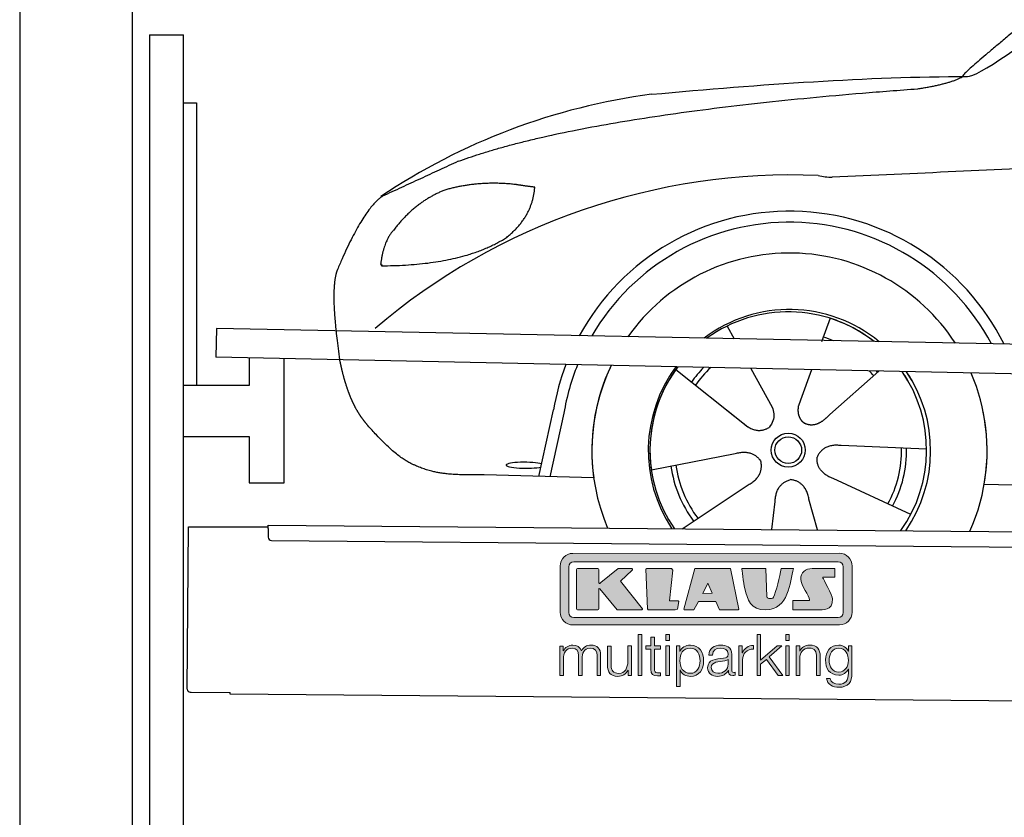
# Model space of a CAD drawing. Header units: millimetres. Extents: x -411 to 6777, y 0 to 6477.
# Tile 2 of 6: x 0 to 1744, y 3776 to 5189. Entities that reach past the tile are written whole.
import ezdxf

# ---------------------------------------------------------------- set-up
doc = ezdxf.new("R2010")
doc.units = ezdxf.units.MM
for name, color, linetype, lineweight in [('car', 10, 'Continuous', 25), ('Gebäude', 7, 'Continuous', 25), ('Logo', 7, 'Continuous', 25), ('Plattform', 7, 'Continuous', 25), ('Ständer hinten', 7, 'Continuous', 25)]:
    doc.layers.add(name, color=color, linetype=linetype, lineweight=lineweight)

# ---------------------------------------------------------------- blocks, each defined once
blk = doc.blocks.new('Car')
at = {"layer": 'car'}
for p, q in [((1392.4, 4673), (1377.6, 4631.1)), ((1210.2, 4657.6), (1222.9, 4635.1)), ((1210.3, 4657.6), (1223, 4635.1)), ((1119.9, 4579.5), (1239.4, 4486.6)), ((1252.5, 4582.9), (1291, 4514.6)), ((1360.2, 4581.6), (1341.3, 4527.7)), ((1479.4, 4580.2), (1393.3, 4502.7)), ((1341.3, 4527.7), (1337.5, 4517.3)), ((879.3, 4388.2), (903.9, 4506.1)), ((922.4, 4500.8), (898.9, 4387.9)), ((1202, 4515.7), (1248.6, 4479.5)), ((1565.4, 4442.7), (1414.1, 4447.7)), ((1078.3, 4401.6), (1226.6, 4431.8)), ((976.3, 4386.5), (782.1, 4390)), ((1133.7, 4297.8), (1249.9, 4376.5)), ((1538.2, 4326.5), (1400.4, 4389.2)), ((1668, 4381.7), (3717, 4347)), ((1292.4, 4297.8), (1298, 4347.4)), ((1373.6, 4297.9), (1357.8, 4352.5))]:
    blk.add_line(p, q, dxfattribs=at)
for radius in [30.1, 23.6]:
    blk.add_circle((1320.4, 4438.8), radius, dxfattribs=at)
for centre, radius, start, end in [((1229.4, 3955.6), 1122.3, 98.0395, 124.4377), ((1334.1, 3785.2), 1141.2, 88.2487, 130.916), ((1395.4, 5040.3), 117.4, 256.9855, 269.1884), ((1322.5, 4437.9), 424.2, 26.9197, 151.8432), ((1322.3, 4437.7), 404.8, 28.396, 150.3669), ((1322.5, 4437.9), 350, 33.4585, 145.3045), ((1322.5, 4437.9), 250, 51.0494, 127.7135), ((1320.4, 4438.8), 245, 52.2371, 126.5259), ((1320.4, 4438.8), 245, 52.2371, 72.9266), ((1320.4, 4438.8), 209.6, 68.0621, 73.3995), ((1322.5, 4437.9), 424.2, 159.4632, 170.7471), ((1322.5, 4437.9), 424.2, 159.4632, 170.7471), ((1322.3, 4437.7), 404.8, 158.434, 171.0238), ((1322.5, 4437.9), 350, 155.0104, 203.6179), ((1322.5, 4437.9), 350, 155.0104, 188.4487), ((1322.5, 4437.9), 350, 155.0104, 157.8717), ((1322.5, 4437.9), 250, 144.1237, 214.1037), ((1320.4, 4438.8), 245, 143.5289, 188.7348), ((1320.4, 4438.8), 245, 144.9266, 215.1376), ((1322.5, 4437.9), 250, 144.1237, 148.496), ((1320.4, 4438.8), 245, 143.5289, 148.0172), ((1320.4, 4438.8), 209.6, 136.2024, 145.3995), ((1320.4, 4438.8), 200.6, 133.7482, 145.5463), ((1320.4, 4438.8), 200.6, 41.6402, 44.9032), ((1320.4, 4438.8), 200.6, 41.6402, 44.9032), ((1320.4, 4438.8), 209.6, 41.655, 42.449), ((1320.4, 4438.8), 245, 30.7457, 35.1225), ((1320.4, 4438.8), 245, 324.9119, 35.1225), ((1322.5, 4437.9), 250, 30.267, 34.5277), ((1322.5, 4437.9), 250, 325.9458, 34.5277), ((1322.5, 4437.9), 350, 350.7505, 23.641), ((1322.5, 4437.9), 350, 350.7505, 23.641), ((1322.5, 4437.9), 350, 336.4317, 11.924), ((1320.4, 4438.8), 200.6, 332.1152, 1.5463), ((1320.4, 4438.8), 209.6, 332.262, 1.3995), ((1320.4, 4438.8), 209.6, 188.262, 217.3995), ((1320.4, 4438.8), 200.6, 188.1152, 217.5463)]:
    blk.add_arc(centre, radius, start, end, dxfattribs=at)
blk.add_ellipse((854.7, 4407.7), major_axis=(33.6, 0), ratio=0.157274, start_param=0.513473, end_param=5.704241, dxfattribs=at)
for points, degree in [([(1631.4, 5103.7), (1667.1, 5100.2), (1967, 5351.8), (2144.5, 5462.4)], 3), ([(1927.4, 5357.4), (1846.8, 5296.2), (1745.2, 5211.8), (1616.9, 5105.4), (1622.8, 5103.5)], 4), ([(1072.5, 5066.9), (1268.6, 5086.7), (1453.7, 5101.4), (1631.4, 5103.7)], 3), ([(1543.7, 5081), (1596.8, 5089.3), (1622.5, 5102.5)], 2), ([(731.4, 4945.1), (967.1, 5033.8), (1543.7, 5081)], 2), ([(4702.4, 5037), (3825.7, 5057.4), (1393.7, 4922.9)], 2), ([(731.4, 4945.1), (597.7, 4881.9)], 1), ([(834.6, 4904.7), (767, 4911.8), (707.8, 4893.8)], 2), ([(818.3, 4811.1), (864, 4848.5), (867.3, 4900.4)], 2), ([(867.3, 4900.4), (849.5, 4902.3), (834.6, 4904.7)], 2), ([(597.7, 4881.9), (563.3, 4858.8), (519.2, 4751.3)], 2), ([(707.8, 4893.8), (655.7, 4872.6), (618.1, 4822.3)], 2), ([(618.1, 4822.3), (600, 4802.3), (595.6, 4761)], 2), ([(596.9, 4758.7), (741.6, 4760.6), (818.3, 4811.1)], 2), ([(595.6, 4761), (599, 4760.9), (596.9, 4758.7)], 2), ([(519.2, 4751.3), (512.9, 4735.4), (511.1, 4706.9), (512.4, 4674.6), (524.3, 4591.4)], 4), ([(1239.4, 4486.6), (1262.9, 4464.9), (1286.1, 4478.5)], 2), ([(1414.1, 4447.7), (1382.3, 4451.4), (1371.5, 4426.8)], 2), ([(1226.6, 4431.8), (1257.3, 4440.8), (1272.1, 4418.4)], 2), ([(1249.9, 4376.5), (1277.8, 4392.2), (1272.1, 4418.4)], 2), ([(1400.4, 4389.2), (1370.3, 4400), (1371.5, 4426.8)], 2), ([(1298, 4347.4), (1298.9, 4379.4), (1324.8, 4386.5)], 2), ([(1357.8, 4352.5), (1351.6, 4383.8), (1324.8, 4386.5)], 2)]:
    blk.add_open_spline(points, degree=degree, dxfattribs=at)
for points, degree, knots in [([(524.3, 4591.4), (525.2, 4587.2), (526.2, 4583), (527.1, 4578.9), (528.1, 4574.8), (531.8, 4560), (535.9, 4546.4), (540.4, 4534), (545.3, 4522.7)], 4, [0.4914944, 0.4914944, 0.4914944, 0.4914944, 0.4914944, 0.5422469, 0.5422469, 0.5422469, 0.5422469, 0.728655, 0.728655, 0.728655, 0.728655, 0.728655]), ([(545, 4523.4), (546.4, 4520.2), (547.9, 4517.1), (549.3, 4514.2), (550.8, 4511.3), (556.5, 4500.2), (562.6, 4490.9), (568.9, 4483), (575.4, 4475.6)], 4, [0.7288005, 0.7288005, 0.7288005, 0.7288005, 0.7288005, 0.7843928, 0.7843928, 0.7843928, 0.7843928, 1, 1, 1, 1, 1]), ([(1337.5, 4517.3), (1337, 4514.2), (1336.8, 4511.2), (1336.8, 4508.2), (1337.2, 4505.4), (1338, 4499.7), (1340.1, 4494.3), (1343.7, 4489.8), (1348.6, 4486.9)], 4, [0.3191838, 0.3191838, 0.3191838, 0.3191838, 0.3191838, 0.5438253, 0.5438253, 0.5438253, 0.5438253, 1, 1, 1, 1, 1]), ([(1291, 4514.6), (1292.7, 4510.6), (1293.8, 4506.6), (1294.1, 4502.7), (1294.8, 4494.1), (1292.2, 4486), (1286.1, 4478.5)], 3, [0.2167758, 0.2167758, 0.2167758, 0.2167758, 0.4600873, 0.4600873, 0.4600873, 1, 1, 1, 1]), ([(1393.3, 4502.7), (1393.3, 4502.7), (1393.3, 4502.7), (1393.3, 4502.7), (1393.3, 4502.7), (1384.3, 4492.9), (1373.7, 4482.8), (1359.4, 4480.3), (1348.6, 4486.9)], 4, [-0.000003, -0.000003, -0.000003, -0.000003, -0.000003, 0, 0, 0, 0, 1, 1, 1, 1, 1]), ([(782.1, 4390), (757.4, 4390.4), (701.8, 4386.3), (665.6, 4399.9), (621.7, 4424.6), (575.4, 4475.6)], 4, [0, 0, 0, 0, 0, 0.597866, 1, 1, 1, 1, 1])]:
    blk.add_open_spline(points, degree=degree, knots=knots, dxfattribs=at)
blk = doc.blocks.new('KLAUS')
at = {"layer": 'Logo'}
h = blk.add_hatch(color=8, dxfattribs=at)
h.dxf.hatch_style = 2
edge = h.paths.add_edge_path()
edge.add_spline(control_points=[(3.6, 29.09), (2.88, 29.09), (2.3, 28.51), (2.3, 27.8), (2.3, 27.8), (2.3, 16.11), (2.3, 16.11), (2.3, 15.39), (2.88, 14.81), (3.6, 14.81), (3.6, 14.81), (71.16, 14.81), (71.16, 14.81), (71.88, 14.81), (72.46, 15.39), (72.46, 16.11), (72.46, 16.11), (72.46, 27.8), (72.46, 27.8), (72.46, 28.51), (71.88, 29.09), (71.16, 29.09), (71.16, 29.09), (3.6, 29.09), (3.6, 29.09), (3.6, 29.09), (3.6, 29.09), (3.6, 29.09)], knot_values=[0, 0, 0, 0, 1, 1, 1, 2, 2, 2, 3, 3, 3, 4, 4, 4, 5, 5, 5, 6, 6, 6, 7, 7, 7, 8, 8, 8, 9, 9, 9, 9], degree=3, periodic=0)
edge = h.paths.add_edge_path()
edge.add_spline(control_points=[(3.35, 31.23), (3.35, 31.23), (71.47, 31.23), (71.47, 31.23), (73.26, 31.23), (74.71, 29.77), (74.71, 27.99), (74.71, 27.99), (74.71, 16.17), (74.71, 16.17), (74.71, 14.38), (73.26, 12.93), (71.47, 12.93), (71.47, 12.93), (3.35, 12.93), (3.35, 12.93), (1.56, 12.93), (0.11, 14.38), (0.11, 16.17), (0.11, 16.17), (0.11, 27.99), (0.11, 27.99), (0.11, 29.77), (1.56, 31.23), (3.35, 31.23), (3.35, 31.23), (3.35, 31.23), (3.35, 31.23)], knot_values=[0, 0, 0, 0, 1, 1, 1, 2, 2, 2, 3, 3, 3, 4, 4, 4, 5, 5, 5, 6, 6, 6, 7, 7, 7, 8, 8, 8, 9, 9, 9, 9], degree=3, periodic=0)
h = blk.add_hatch(color=8, dxfattribs=at)
h.dxf.hatch_style = 2
edge = h.paths.add_edge_path()
edge.add_spline(control_points=[(4.5, 27.33), (4.5, 27.33), (9.7, 27.33), (9.7, 27.33), (9.84, 27.33), (9.96, 27.22), (9.96, 27.08), (9.96, 27.08), (9.96, 23.69), (9.96, 23.69), (9.96, 23.69), (9.94, 23.64), (10.04, 23.59), (10.14, 23.53), (10.2, 23.57), (10.2, 23.57), (10.2, 23.57), (10.51, 23.75), (10.51, 23.75), (10.51, 23.75), (14.94, 27.33), (14.94, 27.33), (14.94, 27.33), (18.41, 27.33), (18.41, 27.33), (18.41, 27.33), (18.49, 27.33), (18.56, 27.2), (18.65, 27.04), (18.53, 26.91), (18.53, 26.91), (18.53, 26.91), (15.49, 24.11), (15.49, 24.11), (15.49, 24.11), (21.14, 17.06), (21.14, 17.06), (21.14, 17.06), (21.13, 16.91), (21.13, 16.91), (21.08, 16.84), (20.99, 16.82), (20.99, 16.82), (20.99, 16.82), (14.7, 16.82), (14.7, 16.82), (14.7, 16.82), (10.26, 22.17), (10.26, 22.17), (10.26, 22.17), (10.19, 22.24), (10.08, 22.21), (9.97, 22.18), (9.96, 22.11), (9.96, 22.11), (9.96, 22.11), (9.96, 17.08), (9.96, 17.08), (9.96, 16.94), (9.84, 16.82), (9.7, 16.82), (9.7, 16.82), (4.5, 16.82), (4.5, 16.82), (4.36, 16.82), (4.25, 16.94), (4.25, 17.08), (4.25, 17.08), (4.25, 27.08), (4.25, 27.08), (4.25, 27.22), (4.36, 27.33), (4.5, 27.33), (4.5, 27.33), (4.5, 27.33), (4.5, 27.33)], knot_values=[0, 0, 0, 0, 1, 1, 1, 2, 2, 2, 3, 3, 3, 4, 4, 4, 5, 5, 5, 6, 6, 6, 7, 7, 7, 8, 8, 8, 9, 9, 9, 10, 10, 10, 11, 11, 11, 12, 12, 12, 13, 13, 13, 14, 14, 14, 15, 15, 15, 16, 16, 16, 17, 17, 17, 18, 18, 18, 19, 19, 19, 20, 20, 20, 21, 21, 21, 22, 22, 22, 23, 23, 23, 24, 24, 24, 25, 25, 25, 25], degree=3, periodic=0)
h = blk.add_hatch(color=8, dxfattribs=at)
h.dxf.hatch_style = 2
h.paths.add_polyline_path([(22.42, 17.06), (21.97, 27.15), (22.24, 27.33), (28.55, 27.33), (28.86, 26.97), (28.01, 19.08), (30.26, 19.07), (30.44, 18.95), (30.08, 16.95), (29.49, 16.82), (22.6, 16.82)])
h = blk.add_hatch(color=8, dxfattribs=at)
h.paths.add_polyline_path([(36.52, 21.01), (38.93, 21.01), (37.87, 23.57)])
h.paths.add_polyline_path([(34.52, 27.33), (43.65, 27.33), (45.76, 16.94), (45.57, 16.82), (40.83, 16.82), (39.89, 18.95), (35.42, 18.95), (34.27, 16.82), (31.78, 16.82), (31.66, 17)])
h = blk.add_hatch(color=8, dxfattribs=at)
h.dxf.hatch_style = 2
edge = h.paths.add_edge_path()
edge.add_spline(control_points=[(52.69, 27.32), (52.69, 27.32), (52.88, 20.14), (52.88, 20.14), (53.01, 19.89), (53.2, 19.77), (53.43, 19.71), (53.91, 19.59), (54.43, 19.57), (54.64, 20.03), (55.23, 21.34), (56.27, 25.45), (56.6, 27.33), (56.6, 27.33), (59.77, 27.33), (59.77, 27.33), (58.77, 23.9), (58.56, 16.82), (52.63, 16.76), (48.72, 16.72), (48.01, 19.35), (47.27, 22.24), (46.89, 23.68), (46.54, 27.33), (46.54, 27.33), (46.54, 27.33), (52.69, 27.32), (52.69, 27.32), (52.69, 27.32), (52.69, 27.32), (52.69, 27.32)], knot_values=[0, 0, 0, 0, 1, 1, 1, 2, 2, 2, 3, 3, 3, 4, 4, 4, 5, 5, 5, 6, 6, 6, 7, 7, 7, 8, 8, 8, 9, 9, 9, 10, 10, 10, 10], degree=3, periodic=0)
h = blk.add_hatch(color=8, dxfattribs=at)
h.dxf.hatch_style = 2
edge = h.paths.add_edge_path()
edge.add_spline(control_points=[(64.46, 27.33), (64.46, 27.33), (70.31, 27.33), (70.31, 27.33), (70.31, 26.52), (70.31, 26.02), (70.31, 25.12), (70.31, 25.12), (67.3, 25.12), (67.3, 25.12), (67.24, 25.04), (67.25, 25.11), (67.25, 24.91), (67.25, 24.88), (69.73, 20.38), (69.73, 19.57), (69.73, 16.4), (67.22, 16.81), (65.9, 16.82), (65.9, 16.82), (59.59, 16.82), (59.59, 16.82), (59.59, 17.76), (59.59, 18.23), (59.59, 19.14), (59.59, 19.14), (63.75, 19.14), (63.75, 19.14), (63.82, 19.22), (63.81, 19.11), (63.81, 19.31), (63.81, 20.32), (61.58, 23.06), (61.58, 24.63), (61.58, 26.33), (62.83, 27.34), (64.46, 27.33), (64.46, 27.33), (64.46, 27.33), (64.46, 27.33)], knot_values=[0, 0, 0, 0, 1, 1, 1, 2, 2, 2, 3, 3, 3, 4, 4, 4, 5, 5, 5, 6, 6, 6, 7, 7, 7, 8, 8, 8, 9, 9, 9, 10, 10, 10, 11, 11, 11, 12, 12, 12, 13, 13, 13, 13], degree=3, periodic=0)
h = blk.add_hatch(color=30, dxfattribs=at)
h.dxf.hatch_style = 2
h.paths.add_polyline_path([(20.07, 0), (20.99, 0), (20.99, 10.45), (20.07, 10.45)])
h = blk.add_hatch(color=30, dxfattribs=at)
h.paths.add_polyline_path([(27.1, 0), (28.03, 0), (28.03, 7.55), (27.1, 7.55)])
h.paths.add_polyline_path([(27.1, 8.98), (28.03, 8.98), (28.03, 10.45), (27.1, 10.45)])
h = blk.add_hatch(color=30, dxfattribs=at)
h.dxf.hatch_style = 2
h.paths.add_polyline_path([(50.4, 0), (51.32, 0), (51.32, 2.87), (52.82, 4.11), (55.8, 0), (56.96, 0), (53.52, 4.76), (56.74, 7.55), (55.51, 7.55), (51.32, 3.89), (51.32, 10.45), (50.4, 10.45)])
h = blk.add_hatch(color=30, dxfattribs=at)
h.paths.add_polyline_path([(57.74, 0), (58.66, 0), (58.66, 7.55), (57.74, 7.55)])
h.paths.add_polyline_path([(57.74, 8.98), (58.66, 8.98), (58.66, 10.45), (57.74, 10.45)])
h = blk.add_hatch(color=30, dxfattribs=at)
h.dxf.hatch_style = 2
edge = h.paths.add_edge_path()
edge.add_spline(control_points=[(0, 0), (0, 0), (0.92, 0), (0.92, 0), (0.92, 0), (0.92, 4.22), (0.92, 4.22), (0.94, 5.8), (1.58, 7), (3.18, 7), (4.35, 7), (4.77, 6.15), (4.76, 5.12), (4.76, 5.12), (4.76, 0), (4.76, 0), (4.76, 0), (5.68, 0), (5.68, 0), (5.68, 0), (5.68, 4.27), (5.68, 4.27), (5.68, 5.68), (6.14, 7), (7.73, 7), (9.05, 7), (9.52, 6.32), (9.52, 5.08), (9.52, 5.08), (9.52, 0), (9.52, 0), (9.52, 0), (10.44, 0), (10.44, 0), (10.44, 0), (10.44, 5.12), (10.44, 5.12), (10.44, 6.91), (9.59, 7.77), (7.94, 7.77), (6.94, 7.77), (5.99, 7.29), (5.54, 6.3), (5.26, 7.29), (4.36, 7.77), (3.37, 7.77), (2.17, 7.77), (1.38, 7.19), (0.89, 6.28), (0.89, 6.28), (0.85, 6.28), (0.85, 6.28), (0.85, 6.28), (0.85, 7.55), (0.85, 7.55), (0.85, 7.55), (0, 7.55), (0, 7.55), (0, 7.55), (0, 0), (0, 0), (0, 0), (0, 0), (0, 0)], knot_values=[0, 0, 0, 0, 1, 1, 1, 2, 2, 2, 3, 3, 3, 4, 4, 4, 5, 5, 5, 6, 6, 6, 7, 7, 7, 8, 8, 8, 9, 9, 9, 10, 10, 10, 11, 11, 11, 12, 12, 12, 13, 13, 13, 14, 14, 14, 15, 15, 15, 16, 16, 16, 17, 17, 17, 18, 18, 18, 19, 19, 19, 20, 20, 20, 21, 21, 21, 21], degree=3, periodic=0)
h = blk.add_hatch(color=30, dxfattribs=at)
h.dxf.hatch_style = 2
edge = h.paths.add_edge_path()
edge.add_spline(control_points=[(18.31, 7.55), (18.31, 7.55), (17.39, 7.55), (17.39, 7.55), (17.39, 7.55), (17.39, 3.59), (17.39, 3.59), (17.39, 2.05), (16.7, 0.56), (15.12, 0.56), (13.66, 0.56), (13.15, 1.27), (13.1, 2.64), (13.1, 2.64), (13.1, 7.55), (13.1, 7.55), (13.1, 7.55), (12.18, 7.55), (12.18, 7.55), (12.18, 7.55), (12.18, 2.65), (12.18, 2.65), (12.18, 0.89), (12.93, -0.22), (14.83, -0.22), (15.96, -0.22), (16.95, 0.35), (17.44, 1.36), (17.44, 1.36), (17.47, 1.36), (17.47, 1.36), (17.47, 1.36), (17.47, 0), (17.47, 0), (17.47, 0), (18.31, 0), (18.31, 0), (18.31, 0), (18.31, 7.55), (18.31, 7.55), (18.31, 7.55), (18.31, 7.55), (18.31, 7.55)], knot_values=[0, 0, 0, 0, 1, 1, 1, 2, 2, 2, 3, 3, 3, 4, 4, 4, 5, 5, 5, 6, 6, 6, 7, 7, 7, 8, 8, 8, 9, 9, 9, 10, 10, 10, 11, 11, 11, 12, 12, 12, 13, 13, 13, 14, 14, 14, 14], degree=3, periodic=0)
h = blk.add_hatch(color=30, dxfattribs=at)
h.dxf.hatch_style = 2
edge = h.paths.add_edge_path()
edge.add_spline(control_points=[(24.22, 9.82), (24.22, 9.82), (23.3, 9.82), (23.3, 9.82), (23.3, 9.82), (23.3, 7.55), (23.3, 7.55), (23.3, 7.55), (21.98, 7.55), (21.98, 7.55), (21.98, 7.55), (21.98, 6.78), (21.98, 6.78), (21.98, 6.78), (23.3, 6.78), (23.3, 6.78), (23.3, 6.78), (23.3, 1.61), (23.3, 1.61), (23.28, 0.32), (23.71, -0.09), (24.94, -0.09), (25.22, -0.09), (25.48, -0.06), (25.76, -0.06), (25.76, -0.06), (25.76, 0.73), (25.76, 0.73), (25.5, 0.7), (25.23, 0.69), (24.97, 0.69), (24.31, 0.73), (24.22, 1.08), (24.22, 1.68), (24.22, 1.68), (24.22, 6.78), (24.22, 6.78), (24.22, 6.78), (25.76, 6.78), (25.76, 6.78), (25.76, 6.78), (25.76, 7.55), (25.76, 7.55), (25.76, 7.55), (24.22, 7.55), (24.22, 7.55), (24.22, 7.55), (24.22, 9.82), (24.22, 9.82), (24.22, 9.82), (24.22, 9.82), (24.22, 9.82)], knot_values=[0, 0, 0, 0, 1, 1, 1, 2, 2, 2, 3, 3, 3, 4, 4, 4, 5, 5, 5, 6, 6, 6, 7, 7, 7, 8, 8, 8, 9, 9, 9, 10, 10, 10, 11, 11, 11, 12, 12, 12, 13, 13, 13, 14, 14, 14, 15, 15, 15, 16, 16, 16, 17, 17, 17, 17], degree=3, periodic=0)
h = blk.add_hatch(color=30, dxfattribs=at)
edge = h.paths.add_edge_path()
edge.add_spline(control_points=[(35.84, 3.78), (35.84, 2.21), (35.12, 0.56), (33.37, 0.56), (31.4, 0.56), (30.72, 2.21), (30.72, 3.78), (30.72, 5.49), (31.33, 7), (33.37, 7), (35.12, 7), (35.84, 5.34), (35.84, 3.78), (35.84, 3.78), (35.84, 3.78), (35.84, 3.78)], knot_values=[0, 0, 0, 0, 1, 1, 1, 2, 2, 2, 3, 3, 3, 4, 4, 4, 5, 5, 5, 5], degree=3, periodic=0)
edge = h.paths.add_edge_path()
edge.add_spline(control_points=[(29.79, -2.8), (29.79, -2.8), (30.72, -2.8), (30.72, -2.8), (30.72, -2.8), (30.72, 1.43), (30.72, 1.43), (30.72, 1.43), (30.74, 1.43), (30.74, 1.43), (31.14, 0.35), (32.24, -0.22), (33.37, -0.22), (35.66, -0.22), (36.76, 1.64), (36.76, 3.78), (36.76, 5.91), (35.66, 7.77), (33.37, 7.77), (32.15, 7.77), (31.1, 7.14), (30.67, 6.12), (30.67, 6.12), (30.64, 6.12), (30.64, 6.12), (30.64, 6.12), (30.64, 7.55), (30.64, 7.55), (30.64, 7.55), (29.79, 7.55), (29.79, 7.55), (29.79, 7.55), (29.79, -2.8), (29.79, -2.8), (29.79, -2.8), (29.79, -2.8), (29.79, -2.8)], knot_values=[0, 0, 0, 0, 1, 1, 1, 2, 2, 2, 3, 3, 3, 4, 4, 4, 5, 5, 5, 6, 6, 6, 7, 7, 7, 8, 8, 8, 9, 9, 9, 10, 10, 10, 11, 11, 11, 12, 12, 12, 12], degree=3, periodic=0)
h = blk.add_hatch(color=30, dxfattribs=at)
edge = h.paths.add_edge_path()
edge.add_spline(control_points=[(43.03, 2.93), (43.04, 1.45), (41.8, 0.56), (40.39, 0.56), (39.53, 0.56), (38.71, 1.13), (38.71, 2.05), (38.71, 3.53), (40.66, 3.51), (42.22, 3.79), (42.47, 3.84), (42.88, 3.91), (43, 4.13), (43, 4.13), (43.03, 4.13), (43.03, 4.13), (43.03, 4.13), (43.03, 2.93), (43.03, 2.93), (43.03, 2.93), (43.03, 2.93), (43.03, 2.93)], knot_values=[0, 0, 0, 0, 1, 1, 1, 2, 2, 2, 3, 3, 3, 4, 4, 4, 5, 5, 5, 6, 6, 6, 7, 7, 7, 7], degree=3, periodic=0)
edge = h.paths.add_edge_path()
edge.add_spline(control_points=[(39.03, 5.24), (39.06, 6.47), (39.91, 7), (41.05, 7), (42.14, 7), (43.03, 6.69), (43.03, 5.45), (43.03, 4.61), (42.6, 4.51), (41.84, 4.42), (39.85, 4.19), (37.79, 4.11), (37.79, 1.99), (37.79, 0.47), (38.93, -0.22), (40.32, -0.22), (41.77, -0.22), (42.43, 0.34), (43.07, 1.32), (43.07, 1.32), (43.1, 1.32), (43.1, 1.32), (43.1, 0.53), (43.25, 0), (44.19, 0), (44.43, 0), (44.58, 0.01), (44.79, 0.06), (44.79, 0.06), (44.79, 0.83), (44.79, 0.83), (44.71, 0.81), (44.6, 0.78), (44.49, 0.78), (44.13, 0.78), (43.95, 0.98), (43.95, 1.33), (43.95, 1.33), (43.95, 5.34), (43.95, 5.34), (43.95, 7.36), (42.5, 7.77), (41.17, 7.77), (39.44, 7.77), (38.2, 7.01), (38.11, 5.24), (38.11, 5.24), (39.03, 5.24), (39.03, 5.24), (39.03, 5.24), (39.03, 5.24), (39.03, 5.24)], knot_values=[0, 0, 0, 0, 1, 1, 1, 2, 2, 2, 3, 3, 3, 4, 4, 4, 5, 5, 5, 6, 6, 6, 7, 7, 7, 8, 8, 8, 9, 9, 9, 10, 10, 10, 11, 11, 11, 12, 12, 12, 13, 13, 13, 14, 14, 14, 15, 15, 15, 16, 16, 16, 17, 17, 17, 17], degree=3, periodic=0)
h = blk.add_hatch(color=30, dxfattribs=at)
h.dxf.hatch_style = 2
edge = h.paths.add_edge_path()
edge.add_spline(control_points=[(45.79, 0), (45.79, 0), (46.71, 0), (46.71, 0), (46.71, 0), (46.71, 4.03), (46.71, 4.03), (46.71, 5.59), (47.85, 6.82), (49.52, 6.73), (49.52, 6.73), (49.52, 7.66), (49.52, 7.66), (48.16, 7.72), (47.14, 7), (46.67, 5.78), (46.67, 5.78), (46.64, 5.78), (46.64, 5.78), (46.64, 5.78), (46.64, 7.55), (46.64, 7.55), (46.64, 7.55), (45.79, 7.55), (45.79, 7.55), (45.79, 7.55), (45.79, 0), (45.79, 0), (45.79, 0), (45.79, 0), (45.79, 0)], knot_values=[0, 0, 0, 0, 1, 1, 1, 2, 2, 2, 3, 3, 3, 4, 4, 4, 5, 5, 5, 6, 6, 6, 7, 7, 7, 8, 8, 8, 9, 9, 9, 10, 10, 10, 10], degree=3, periodic=0)
h = blk.add_hatch(color=30, dxfattribs=at)
h.dxf.hatch_style = 2
edge = h.paths.add_edge_path()
edge.add_spline(control_points=[(60.41, 0), (60.41, 0), (61.33, 0), (61.33, 0), (61.33, 0), (61.33, 4.41), (61.33, 4.41), (61.36, 5.89), (62.24, 7), (63.7, 7), (65.2, 7), (65.62, 6.02), (65.62, 4.71), (65.62, 4.71), (65.62, 0), (65.62, 0), (65.62, 0), (66.54, 0), (66.54, 0), (66.54, 0), (66.54, 4.86), (66.54, 4.86), (66.54, 6.66), (65.9, 7.77), (63.78, 7.77), (62.71, 7.77), (61.7, 7.16), (61.36, 6.25), (61.36, 6.25), (61.33, 6.25), (61.33, 6.25), (61.33, 6.25), (61.33, 7.55), (61.33, 7.55), (61.33, 7.55), (60.41, 7.55), (60.41, 7.55), (60.41, 7.55), (60.41, 0), (60.41, 0), (60.41, 0), (60.41, 0), (60.41, 0)], knot_values=[0, 0, 0, 0, 1, 1, 1, 2, 2, 2, 3, 3, 3, 4, 4, 4, 5, 5, 5, 6, 6, 6, 7, 7, 7, 8, 8, 8, 9, 9, 9, 10, 10, 10, 11, 11, 11, 12, 12, 12, 13, 13, 13, 14, 14, 14, 14], degree=3, periodic=0)
h = blk.add_hatch(color=30, dxfattribs=at)
edge = h.paths.add_edge_path()
edge.add_spline(control_points=[(71.32, 0.86), (69.62, 0.86), (68.83, 2.34), (68.83, 3.86), (68.83, 5.43), (69.56, 7), (71.32, 7), (73.06, 7), (73.75, 5.34), (73.75, 3.86), (73.75, 2.33), (72.91, 0.86), (71.32, 0.86), (71.32, 0.86), (71.32, 0.86), (71.32, 0.86)], knot_values=[0, 0, 0, 0, 1, 1, 1, 2, 2, 2, 3, 3, 3, 4, 4, 4, 5, 5, 5, 5], degree=3, periodic=0)
edge = h.paths.add_edge_path()
edge.add_spline(control_points=[(74.67, 7.55), (74.67, 7.55), (73.75, 7.55), (73.75, 7.55), (73.75, 7.55), (73.75, 6.25), (73.75, 6.25), (73.75, 6.25), (73.72, 6.25), (73.72, 6.25), (73.35, 7.09), (72.41, 7.77), (71.32, 7.77), (69.13, 7.77), (67.9, 6.05), (67.9, 3.97), (67.9, 1.82), (68.9, 0.09), (71.32, 0.09), (72.4, 0.09), (73.29, 0.72), (73.72, 1.64), (73.72, 1.64), (73.75, 1.64), (73.75, 1.64), (73.75, 1.64), (73.75, 0.61), (73.75, 0.61), (73.75, -1.23), (73.01, -2.24), (71.32, -2.24), (70.29, -2.24), (69.31, -1.85), (69.1, -0.73), (69.1, -0.73), (68.18, -0.73), (68.18, -0.73), (68.31, -2.34), (69.81, -3.02), (71.32, -3.02), (73.79, -3.02), (74.65, -1.64), (74.67, 0.61), (74.67, 0.61), (74.67, 7.55), (74.67, 7.55), (74.67, 7.55), (74.67, 7.55), (74.67, 7.55)], knot_values=[0, 0, 0, 0, 1, 1, 1, 2, 2, 2, 3, 3, 3, 4, 4, 4, 5, 5, 5, 6, 6, 6, 7, 7, 7, 8, 8, 8, 9, 9, 9, 10, 10, 10, 11, 11, 11, 12, 12, 12, 13, 13, 13, 14, 14, 14, 15, 15, 15, 16, 16, 16, 16], degree=3, periodic=0)
at = {"layer": 'Logo', "lineweight": 0}
for points in [[(22.42, 17.06), (21.97, 27.15), (22.24, 27.33), (28.55, 27.33), (28.86, 26.97), (28.01, 19.08), (30.26, 19.07), (30.44, 18.95), (30.08, 16.95), (29.49, 16.82), (22.6, 16.82), (22.42, 17.06), (22.42, 17.06)], [(34.52, 27.33), (43.65, 27.33), (45.76, 16.94), (45.57, 16.82), (40.83, 16.82), (39.89, 18.95), (35.42, 18.95), (34.27, 16.82), (31.78, 16.82), (31.66, 17), (34.52, 27.33), (34.52, 27.33)], [(36.52, 21.01), (38.93, 21.01), (37.87, 23.57), (36.52, 21.01), (36.52, 21.01)], [(20.07, 0), (20.99, 0), (20.99, 10.45), (20.07, 10.45), (20.07, 0), (20.07, 0)], [(27.1, 8.98), (28.03, 8.98), (28.03, 10.45), (27.1, 10.45), (27.1, 8.98), (27.1, 8.98)], [(50.4, 0), (51.32, 0), (51.32, 2.87), (52.82, 4.11), (55.8, 0), (56.96, 0), (53.52, 4.76), (56.74, 7.55), (55.51, 7.55), (51.32, 3.89), (51.32, 10.45), (50.4, 10.45), (50.4, 0), (50.4, 0)], [(57.74, 8.98), (58.66, 8.98), (58.66, 10.45), (57.74, 10.45), (57.74, 8.98), (57.74, 8.98)], [(27.1, 0), (28.03, 0), (28.03, 7.55), (27.1, 7.55), (27.1, 0), (27.1, 0)], [(57.74, 0), (58.66, 0), (58.66, 7.55), (57.74, 7.55), (57.74, 0), (57.74, 0)]]:
    blk.add_lwpolyline(points, dxfattribs=at)
for points, knots in [([(3.35, 31.23), (3.35, 31.23), (71.47, 31.23), (71.47, 31.23), (73.26, 31.23), (74.71, 29.77), (74.71, 27.99), (74.71, 27.99), (74.71, 16.17), (74.71, 16.17), (74.71, 14.38), (73.26, 12.93), (71.47, 12.93), (71.47, 12.93), (3.35, 12.93), (3.35, 12.93), (1.56, 12.93), (0.11, 14.38), (0.11, 16.17), (0.11, 16.17), (0.11, 27.99), (0.11, 27.99), (0.11, 29.77), (1.56, 31.23), (3.35, 31.23), (3.35, 31.23), (3.35, 31.23), (3.35, 31.23)], [0, 0, 0, 0, 1, 1, 1, 2, 2, 2, 3, 3, 3, 4, 4, 4, 5, 5, 5, 6, 6, 6, 7, 7, 7, 8, 8, 8, 9, 9, 9, 9]), ([(3.6, 29.09), (2.88, 29.09), (2.3, 28.51), (2.3, 27.8), (2.3, 27.8), (2.3, 16.11), (2.3, 16.11), (2.3, 15.39), (2.88, 14.81), (3.6, 14.81), (3.6, 14.81), (71.16, 14.81), (71.16, 14.81), (71.88, 14.81), (72.46, 15.39), (72.46, 16.11), (72.46, 16.11), (72.46, 27.8), (72.46, 27.8), (72.46, 28.51), (71.88, 29.09), (71.16, 29.09), (71.16, 29.09), (3.6, 29.09), (3.6, 29.09), (3.6, 29.09), (3.6, 29.09), (3.6, 29.09)], [0, 0, 0, 0, 1, 1, 1, 2, 2, 2, 3, 3, 3, 4, 4, 4, 5, 5, 5, 6, 6, 6, 7, 7, 7, 8, 8, 8, 9, 9, 9, 9]), ([(4.5, 27.33), (4.5, 27.33), (9.7, 27.33), (9.7, 27.33), (9.84, 27.33), (9.96, 27.22), (9.96, 27.08), (9.96, 27.08), (9.96, 23.69), (9.96, 23.69), (9.96, 23.69), (9.94, 23.64), (10.04, 23.59), (10.14, 23.53), (10.2, 23.57), (10.2, 23.57), (10.2, 23.57), (10.51, 23.75), (10.51, 23.75), (10.51, 23.75), (14.94, 27.33), (14.94, 27.33), (14.94, 27.33), (18.41, 27.33), (18.41, 27.33), (18.41, 27.33), (18.49, 27.33), (18.56, 27.2), (18.65, 27.04), (18.53, 26.91), (18.53, 26.91), (18.53, 26.91), (15.49, 24.11), (15.49, 24.11), (15.49, 24.11), (21.14, 17.06), (21.14, 17.06), (21.14, 17.06), (21.13, 16.91), (21.13, 16.91), (21.08, 16.84), (20.99, 16.82), (20.99, 16.82), (20.99, 16.82), (14.7, 16.82), (14.7, 16.82), (14.7, 16.82), (10.26, 22.17), (10.26, 22.17), (10.26, 22.17), (10.19, 22.24), (10.08, 22.21), (9.97, 22.18), (9.96, 22.11), (9.96, 22.11), (9.96, 22.11), (9.96, 17.08), (9.96, 17.08), (9.96, 16.94), (9.84, 16.82), (9.7, 16.82), (9.7, 16.82), (4.5, 16.82), (4.5, 16.82), (4.36, 16.82), (4.25, 16.94), (4.25, 17.08), (4.25, 17.08), (4.25, 27.08), (4.25, 27.08), (4.25, 27.22), (4.36, 27.33), (4.5, 27.33), (4.5, 27.33), (4.5, 27.33), (4.5, 27.33)], [0, 0, 0, 0, 1, 1, 1, 2, 2, 2, 3, 3, 3, 4, 4, 4, 5, 5, 5, 6, 6, 6, 7, 7, 7, 8, 8, 8, 9, 9, 9, 10, 10, 10, 11, 11, 11, 12, 12, 12, 13, 13, 13, 14, 14, 14, 15, 15, 15, 16, 16, 16, 17, 17, 17, 18, 18, 18, 19, 19, 19, 20, 20, 20, 21, 21, 21, 22, 22, 22, 23, 23, 23, 24, 24, 24, 25, 25, 25, 25]), ([(52.69, 27.32), (52.69, 27.32), (52.88, 20.14), (52.88, 20.14), (53.01, 19.89), (53.2, 19.77), (53.43, 19.71), (53.91, 19.59), (54.43, 19.57), (54.64, 20.03), (55.23, 21.34), (56.27, 25.45), (56.6, 27.33), (56.6, 27.33), (59.77, 27.33), (59.77, 27.33), (58.77, 23.9), (58.56, 16.82), (52.63, 16.76), (48.72, 16.72), (48.01, 19.35), (47.27, 22.24), (46.89, 23.68), (46.54, 27.33), (46.54, 27.33), (46.54, 27.33), (52.69, 27.32), (52.69, 27.32), (52.69, 27.32), (52.69, 27.32), (52.69, 27.32)], [0, 0, 0, 0, 1, 1, 1, 2, 2, 2, 3, 3, 3, 4, 4, 4, 5, 5, 5, 6, 6, 6, 7, 7, 7, 8, 8, 8, 9, 9, 9, 10, 10, 10, 10]), ([(64.46, 27.33), (64.46, 27.33), (70.31, 27.33), (70.31, 27.33), (70.31, 26.52), (70.31, 26.02), (70.31, 25.12), (70.31, 25.12), (67.3, 25.12), (67.3, 25.12), (67.24, 25.04), (67.25, 25.11), (67.25, 24.91), (67.25, 24.88), (69.73, 20.38), (69.73, 19.57), (69.73, 16.4), (67.22, 16.81), (65.9, 16.82), (65.9, 16.82), (59.59, 16.82), (59.59, 16.82), (59.59, 17.76), (59.59, 18.23), (59.59, 19.14), (59.59, 19.14), (63.75, 19.14), (63.75, 19.14), (63.82, 19.22), (63.81, 19.11), (63.81, 19.31), (63.81, 20.32), (61.58, 23.06), (61.58, 24.63), (61.58, 26.33), (62.83, 27.34), (64.46, 27.33), (64.46, 27.33), (64.46, 27.33), (64.46, 27.33)], [0, 0, 0, 0, 1, 1, 1, 2, 2, 2, 3, 3, 3, 4, 4, 4, 5, 5, 5, 6, 6, 6, 7, 7, 7, 8, 8, 8, 9, 9, 9, 10, 10, 10, 11, 11, 11, 12, 12, 12, 13, 13, 13, 13]), ([(0, 0), (0, 0), (0.92, 0), (0.92, 0), (0.92, 0), (0.92, 4.22), (0.92, 4.22), (0.94, 5.8), (1.58, 7), (3.18, 7), (4.35, 7), (4.77, 6.15), (4.76, 5.12), (4.76, 5.12), (4.76, 0), (4.76, 0), (4.76, 0), (5.68, 0), (5.68, 0), (5.68, 0), (5.68, 4.27), (5.68, 4.27), (5.68, 5.68), (6.14, 7), (7.73, 7), (9.05, 7), (9.52, 6.32), (9.52, 5.08), (9.52, 5.08), (9.52, 0), (9.52, 0), (9.52, 0), (10.44, 0), (10.44, 0), (10.44, 0), (10.44, 5.12), (10.44, 5.12), (10.44, 6.91), (9.59, 7.77), (7.94, 7.77), (6.94, 7.77), (5.99, 7.29), (5.54, 6.3), (5.26, 7.29), (4.36, 7.77), (3.37, 7.77), (2.17, 7.77), (1.38, 7.19), (0.89, 6.28), (0.89, 6.28), (0.85, 6.28), (0.85, 6.28), (0.85, 6.28), (0.85, 7.55), (0.85, 7.55), (0.85, 7.55), (0, 7.55), (0, 7.55), (0, 7.55), (0, 0), (0, 0), (0, 0), (0, 0), (0, 0)], [0, 0, 0, 0, 1, 1, 1, 2, 2, 2, 3, 3, 3, 4, 4, 4, 5, 5, 5, 6, 6, 6, 7, 7, 7, 8, 8, 8, 9, 9, 9, 10, 10, 10, 11, 11, 11, 12, 12, 12, 13, 13, 13, 14, 14, 14, 15, 15, 15, 16, 16, 16, 17, 17, 17, 18, 18, 18, 19, 19, 19, 20, 20, 20, 21, 21, 21, 21]), ([(18.31, 7.55), (18.31, 7.55), (17.39, 7.55), (17.39, 7.55), (17.39, 7.55), (17.39, 3.59), (17.39, 3.59), (17.39, 2.05), (16.7, 0.56), (15.12, 0.56), (13.66, 0.56), (13.15, 1.27), (13.1, 2.64), (13.1, 2.64), (13.1, 7.55), (13.1, 7.55), (13.1, 7.55), (12.18, 7.55), (12.18, 7.55), (12.18, 7.55), (12.18, 2.65), (12.18, 2.65), (12.18, 0.89), (12.93, -0.22), (14.83, -0.22), (15.96, -0.22), (16.95, 0.35), (17.44, 1.36), (17.44, 1.36), (17.47, 1.36), (17.47, 1.36), (17.47, 1.36), (17.47, 0), (17.47, 0), (17.47, 0), (18.31, 0), (18.31, 0), (18.31, 0), (18.31, 7.55), (18.31, 7.55), (18.31, 7.55), (18.31, 7.55), (18.31, 7.55)], [0, 0, 0, 0, 1, 1, 1, 2, 2, 2, 3, 3, 3, 4, 4, 4, 5, 5, 5, 6, 6, 6, 7, 7, 7, 8, 8, 8, 9, 9, 9, 10, 10, 10, 11, 11, 11, 12, 12, 12, 13, 13, 13, 14, 14, 14, 14]), ([(24.22, 9.82), (24.22, 9.82), (23.3, 9.82), (23.3, 9.82), (23.3, 9.82), (23.3, 7.55), (23.3, 7.55), (23.3, 7.55), (21.98, 7.55), (21.98, 7.55), (21.98, 7.55), (21.98, 6.78), (21.98, 6.78), (21.98, 6.78), (23.3, 6.78), (23.3, 6.78), (23.3, 6.78), (23.3, 1.61), (23.3, 1.61), (23.28, 0.32), (23.71, -0.09), (24.94, -0.09), (25.22, -0.09), (25.48, -0.06), (25.76, -0.06), (25.76, -0.06), (25.76, 0.73), (25.76, 0.73), (25.5, 0.7), (25.23, 0.69), (24.97, 0.69), (24.31, 0.73), (24.22, 1.08), (24.22, 1.68), (24.22, 1.68), (24.22, 6.78), (24.22, 6.78), (24.22, 6.78), (25.76, 6.78), (25.76, 6.78), (25.76, 6.78), (25.76, 7.55), (25.76, 7.55), (25.76, 7.55), (24.22, 7.55), (24.22, 7.55), (24.22, 7.55), (24.22, 9.82), (24.22, 9.82), (24.22, 9.82), (24.22, 9.82), (24.22, 9.82)], [0, 0, 0, 0, 1, 1, 1, 2, 2, 2, 3, 3, 3, 4, 4, 4, 5, 5, 5, 6, 6, 6, 7, 7, 7, 8, 8, 8, 9, 9, 9, 10, 10, 10, 11, 11, 11, 12, 12, 12, 13, 13, 13, 14, 14, 14, 15, 15, 15, 16, 16, 16, 17, 17, 17, 17]), ([(29.79, -2.8), (29.79, -2.8), (30.72, -2.8), (30.72, -2.8), (30.72, -2.8), (30.72, 1.43), (30.72, 1.43), (30.72, 1.43), (30.74, 1.43), (30.74, 1.43), (31.14, 0.35), (32.24, -0.22), (33.37, -0.22), (35.66, -0.22), (36.76, 1.64), (36.76, 3.78), (36.76, 5.91), (35.66, 7.77), (33.37, 7.77), (32.15, 7.77), (31.1, 7.14), (30.67, 6.12), (30.67, 6.12), (30.64, 6.12), (30.64, 6.12), (30.64, 6.12), (30.64, 7.55), (30.64, 7.55), (30.64, 7.55), (29.79, 7.55), (29.79, 7.55), (29.79, 7.55), (29.79, -2.8), (29.79, -2.8), (29.79, -2.8), (29.79, -2.8), (29.79, -2.8)], [0, 0, 0, 0, 1, 1, 1, 2, 2, 2, 3, 3, 3, 4, 4, 4, 5, 5, 5, 6, 6, 6, 7, 7, 7, 8, 8, 8, 9, 9, 9, 10, 10, 10, 11, 11, 11, 12, 12, 12, 12]), ([(39.03, 5.24), (39.06, 6.47), (39.91, 7), (41.05, 7), (42.14, 7), (43.03, 6.69), (43.03, 5.45), (43.03, 4.61), (42.6, 4.51), (41.84, 4.42), (39.85, 4.19), (37.79, 4.11), (37.79, 1.99), (37.79, 0.47), (38.93, -0.22), (40.32, -0.22), (41.77, -0.22), (42.43, 0.34), (43.07, 1.32), (43.07, 1.32), (43.1, 1.32), (43.1, 1.32), (43.1, 0.53), (43.25, 0), (44.19, 0), (44.43, 0), (44.58, 0.01), (44.79, 0.06), (44.79, 0.06), (44.79, 0.83), (44.79, 0.83), (44.71, 0.81), (44.6, 0.78), (44.49, 0.78), (44.13, 0.78), (43.95, 0.98), (43.95, 1.33), (43.95, 1.33), (43.95, 5.34), (43.95, 5.34), (43.95, 7.36), (42.5, 7.77), (41.17, 7.77), (39.44, 7.77), (38.2, 7.01), (38.11, 5.24), (38.11, 5.24), (39.03, 5.24), (39.03, 5.24), (39.03, 5.24), (39.03, 5.24), (39.03, 5.24)], [0, 0, 0, 0, 1, 1, 1, 2, 2, 2, 3, 3, 3, 4, 4, 4, 5, 5, 5, 6, 6, 6, 7, 7, 7, 8, 8, 8, 9, 9, 9, 10, 10, 10, 11, 11, 11, 12, 12, 12, 13, 13, 13, 14, 14, 14, 15, 15, 15, 16, 16, 16, 17, 17, 17, 17]), ([(45.79, 0), (45.79, 0), (46.71, 0), (46.71, 0), (46.71, 0), (46.71, 4.03), (46.71, 4.03), (46.71, 5.59), (47.85, 6.82), (49.52, 6.73), (49.52, 6.73), (49.52, 7.66), (49.52, 7.66), (48.16, 7.72), (47.14, 7), (46.67, 5.78), (46.67, 5.78), (46.64, 5.78), (46.64, 5.78), (46.64, 5.78), (46.64, 7.55), (46.64, 7.55), (46.64, 7.55), (45.79, 7.55), (45.79, 7.55), (45.79, 7.55), (45.79, 0), (45.79, 0), (45.79, 0), (45.79, 0), (45.79, 0)], [0, 0, 0, 0, 1, 1, 1, 2, 2, 2, 3, 3, 3, 4, 4, 4, 5, 5, 5, 6, 6, 6, 7, 7, 7, 8, 8, 8, 9, 9, 9, 10, 10, 10, 10]), ([(60.41, 0), (60.41, 0), (61.33, 0), (61.33, 0), (61.33, 0), (61.33, 4.41), (61.33, 4.41), (61.36, 5.89), (62.24, 7), (63.7, 7), (65.2, 7), (65.62, 6.02), (65.62, 4.71), (65.62, 4.71), (65.62, 0), (65.62, 0), (65.62, 0), (66.54, 0), (66.54, 0), (66.54, 0), (66.54, 4.86), (66.54, 4.86), (66.54, 6.66), (65.9, 7.77), (63.78, 7.77), (62.71, 7.77), (61.7, 7.16), (61.36, 6.25), (61.36, 6.25), (61.33, 6.25), (61.33, 6.25), (61.33, 6.25), (61.33, 7.55), (61.33, 7.55), (61.33, 7.55), (60.41, 7.55), (60.41, 7.55), (60.41, 7.55), (60.41, 0), (60.41, 0), (60.41, 0), (60.41, 0), (60.41, 0)], [0, 0, 0, 0, 1, 1, 1, 2, 2, 2, 3, 3, 3, 4, 4, 4, 5, 5, 5, 6, 6, 6, 7, 7, 7, 8, 8, 8, 9, 9, 9, 10, 10, 10, 11, 11, 11, 12, 12, 12, 13, 13, 13, 14, 14, 14, 14]), ([(74.67, 7.55), (74.67, 7.55), (73.75, 7.55), (73.75, 7.55), (73.75, 7.55), (73.75, 6.25), (73.75, 6.25), (73.75, 6.25), (73.72, 6.25), (73.72, 6.25), (73.35, 7.09), (72.41, 7.77), (71.32, 7.77), (69.13, 7.77), (67.9, 6.05), (67.9, 3.97), (67.9, 1.82), (68.9, 0.09), (71.32, 0.09), (72.4, 0.09), (73.29, 0.72), (73.72, 1.64), (73.72, 1.64), (73.75, 1.64), (73.75, 1.64), (73.75, 1.64), (73.75, 0.61), (73.75, 0.61), (73.75, -1.23), (73.01, -2.24), (71.32, -2.24), (70.29, -2.24), (69.31, -1.85), (69.1, -0.73), (69.1, -0.73), (68.18, -0.73), (68.18, -0.73), (68.31, -2.34), (69.81, -3.02), (71.32, -3.02), (73.79, -3.02), (74.65, -1.64), (74.67, 0.61), (74.67, 0.61), (74.67, 7.55), (74.67, 7.55), (74.67, 7.55), (74.67, 7.55), (74.67, 7.55)], [0, 0, 0, 0, 1, 1, 1, 2, 2, 2, 3, 3, 3, 4, 4, 4, 5, 5, 5, 6, 6, 6, 7, 7, 7, 8, 8, 8, 9, 9, 9, 10, 10, 10, 11, 11, 11, 12, 12, 12, 13, 13, 13, 14, 14, 14, 15, 15, 15, 16, 16, 16, 16]), ([(35.84, 3.78), (35.84, 2.21), (35.12, 0.56), (33.37, 0.56), (31.4, 0.56), (30.72, 2.21), (30.72, 3.78), (30.72, 5.49), (31.33, 7), (33.37, 7), (35.12, 7), (35.84, 5.34), (35.84, 3.78), (35.84, 3.78), (35.84, 3.78), (35.84, 3.78)], [0, 0, 0, 0, 1, 1, 1, 2, 2, 2, 3, 3, 3, 4, 4, 4, 5, 5, 5, 5]), ([(71.32, 0.86), (69.62, 0.86), (68.83, 2.34), (68.83, 3.86), (68.83, 5.43), (69.56, 7), (71.32, 7), (73.06, 7), (73.75, 5.34), (73.75, 3.86), (73.75, 2.33), (72.91, 0.86), (71.32, 0.86), (71.32, 0.86), (71.32, 0.86), (71.32, 0.86)], [0, 0, 0, 0, 1, 1, 1, 2, 2, 2, 3, 3, 3, 4, 4, 4, 5, 5, 5, 5]), ([(43.03, 2.93), (43.04, 1.45), (41.8, 0.56), (40.39, 0.56), (39.53, 0.56), (38.71, 1.13), (38.71, 2.05), (38.71, 3.53), (40.66, 3.51), (42.22, 3.79), (42.47, 3.84), (42.88, 3.91), (43, 4.13), (43, 4.13), (43.03, 4.13), (43.03, 4.13), (43.03, 4.13), (43.03, 2.93), (43.03, 2.93), (43.03, 2.93), (43.03, 2.93), (43.03, 2.93)], [0, 0, 0, 0, 1, 1, 1, 2, 2, 2, 3, 3, 3, 4, 4, 4, 5, 5, 5, 6, 6, 6, 7, 7, 7, 7])]:
    blk.add_open_spline(points, degree=3, knots=knots, dxfattribs=at)
blk = doc.blocks.new('Plattform OG 6200 550')
at = {"layer": 'Plattform'}
for p, q in [((348.5, 4642), (347.5, 4591.1)), ((5482.3, 4539.6), (348.5, 4642)), ((5481.2, 4483.6), (347.5, 4591)), ((406.3, 4589.8), (406.3, 4540.8)), ((468.3, 4368.3), (468.3, 4588.5)), ((406.3, 4540.8), (289.9, 4540.7)), ((289.9, 4450.8), (406.3, 4450.8)), ((406.3, 4450.8), (406.3, 4368.3)), ((406.3, 4368.3), (463.3, 4368.3)), ((463.3, 4368.3), (468.3, 4368.3)), ((296.3, 4002.8), (298.8, 4290.8)), ((298.8, 4290.8), (440.2, 4290.6)), ((440.2, 4287.6), (440.2, 4293.6)), ((440.2, 4293.6), (5395, 4250.4)), ((440.2, 4287.6), (440.1, 4272.6)), ((446, 4266.5), (5394.8, 4223.4)), ((302.2, 3997.8), (303.5, 3997.8)), ((302.2, 3997.8), (372.7, 3997.2)), ((372.6, 3994.2), (372.7, 3997.2)), ((5437.5, 3950), (372.6, 3994.2))]:
    blk.add_line(p, q, dxfattribs=at)
for centre, start in [((446.1, 4272.5), 179.5), ((302.2, 4003.8), 189.0941)]:
    blk.add_arc(centre, 6, start, 269.5, dxfattribs=at)
at = {"layer": 'Plattform', "xscale": 6.929133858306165, "yscale": 6.929133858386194, "zscale": 6.929133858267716, "rotation": 0.011070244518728}
blk.add_blockref('KLAUS', (956.4, 4027.2), dxfattribs=at)
blk = doc.blocks.new('Ständer hinten')
at = {"layer": 'Ständer hinten'}
for p, q in [((229.9, 5162), (229.9, 2148.6)), ((229.9, 5162), (289.9, 5162)), ((289.9, 2150), (289.9, 5162)), ((289.9, 5042), (312.9, 5042)), ((312.9, 5042), (312.9, 4540.7)), ((312.9, 4540.7), (289.9, 4541))]:
    blk.add_line(p, q, dxfattribs=at)
blk = doc.blocks.new('Gebäude_350_GT195')
at = {"layer": 'Gebäude'}
for p, q in [((0, 5850), (0, 0)), ((200, 200), (200, 5650))]:
    blk.add_line(p, q, dxfattribs=at)

msp = doc.modelspace()

# ---------------------------------------------------------------- block references
at = {"layer": 'car', "rotation": 359.4752422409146}
msp.add_blockref('Car', (0, 0), dxfattribs=at)
at = {"layer": 'Gebäude'}
msp.add_blockref('Gebäude_350_GT195', (0, 0), dxfattribs=at)
at = {"layer": 'Plattform'}
msp.add_blockref('Plattform OG 6200 550', (0, 0), dxfattribs=at)
at = {"layer": 'Ständer hinten'}
msp.add_blockref('Ständer hinten', (0, 0), dxfattribs=at)

doc.saveas('drawing.dxf')
